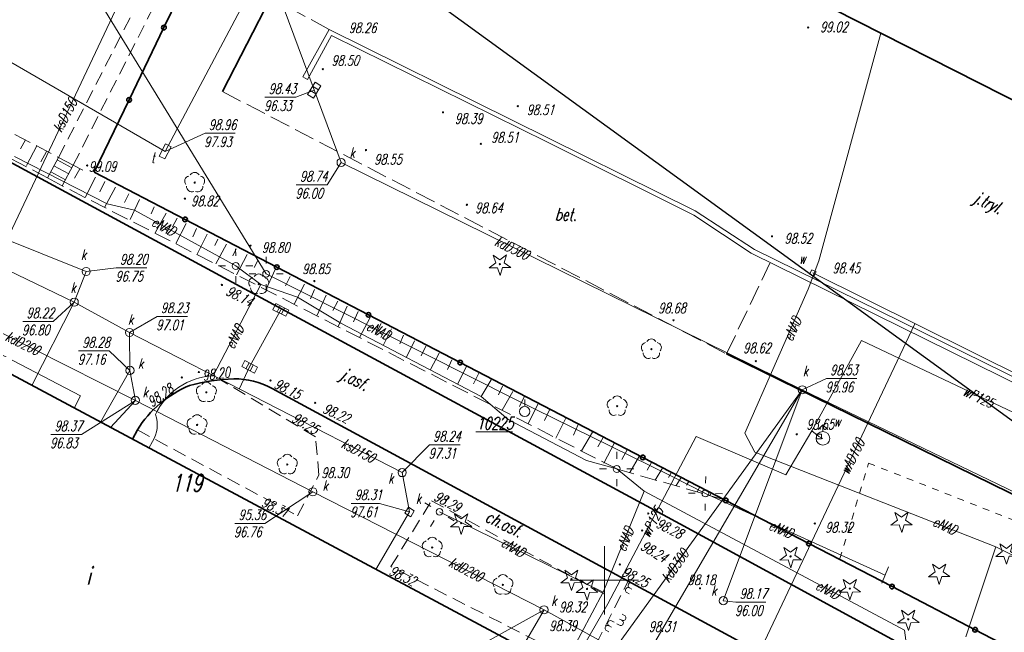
# Model space of a CAD drawing. Header units: metres. Extents: x 7501691 to 7504871, y 5814048 to 5814963.
# Tile 14 of 89: x 7502157 to 7502229, y 5814446 to 5814491. Entities that reach past the tile are written whole.
import ezdxf
from ezdxf.enums import TextEntityAlignment as Align

# ---------------------------------------------------------------- set-up
doc = ezdxf.new("R2010")
doc.units = ezdxf.units.M
doc.header["$MEASUREMENT"] = 0
for name, pattern in [('1', [0]), ('11', [3, 2.5, -0.5]), ('BUD', [0]), ('GUZ', [1, 0.5, -0.5]), ('KOC', [1.5, 1, -0.5]), ('KOJ', [0]), ('KOU', [2, 1.5, -0.5]), ('SCH', [0]), ('UBK', [0]), ('UEB', [0]), ('UOK', [0]), ('UPE', [0]), ('UPK', [0]), ('UPT', [0]), ('UPW', [0]), ('WJD', [0]), ('WSD', [1.75, 1.25, -0.5]), ('WSQ', [1.75, 1.25, -0.5])]:
    doc.linetypes.add(name, pattern=pattern)
doc.layers.get('0').update_dxf_attribs({"linetype": 'CONTINUOUS'})
for name, color, linetype, lineweight in [('EADTD_T_0', 7, 'CONTINUOUS', 20), ('EBTPO_L_6', 7, 'WJD', 18), ('EBUOA_T_1', 7, 'CONTINUOUS', 20), ('EBUPP_L_1', 7, 'BUD', 35), ('EUZPU_L_0', 7, 'GUZ', 18), ('KRZYZE_L_0', 7, '1', 18), ('SDROK_T_0', 7, 'CONTINUOUS', 18), ('SDROK_T_1', 7, 'CONTINUOUS', 18), ('SDRPK_L_0', 7, 'KOJ', 35), ('SDRPK_L_1', 7, '11', 15), ('SDRPK_L_2', 7, 'KOC', 18), ('SDRPK_L_3', 7, 'KOJ', 35), ('SDRPK_L_5', 7, '11', 18), ('SZNPS_T_0', 7, 'CONTINUOUS', 18), ('SZNPS_T_3', 7, 'CONTINUOUS', 18), ('SZOPO_L_0', 7, 'CONTINUOUS', 35), ('SZOPO_L_5', 3, 'CONTINUOUS', 18), ('SZZPZ_T_0', 3, 'CONTINUOUS', 18), ('UEEOO_T_0', 1, 'CONTINUOUS', 15), ('UEEPA_T_3', 1, 'CONTINUOUS', 18), ('UEEPON_L_1', 1, 'UEB', 15), ('UKKOA_T_0', 3, 'CONTINUOUS', 15), ('UKKOA_T_2', 34, 'CONTINUOUS', 15), ('UKKOC_T_0', 3, 'CONTINUOUS', 15), ('UKKOC_T_2', 34, 'CONTINUOUS', 15), ('UKKOO_T_0', 3, 'CONTINUOUS', 15), ('UKKOO_T_2', 34, 'CONTINUOUS', 15), ('UKKPA_T_1', 7, 'CONTINUOUS', 18), ('UKKPA_T_5', 7, 'CONTINUOUS', 18), ('UKKPB_L_3', 14, 'UBK', 18), ('UKKPOD_L_1', 3, 'UPK', 18), ('UKKPOR_L_1', 34, 'UPK', 18), ('UTTOA_T_0', 30, 'CONTINUOUS', 15), ('UTTOC_T_0', 30, 'CONTINUOUS', 15), ('UTTPA_T_1', 30, 'CONTINUOUS', 18), ('UTTPO_L_1', 30, 'UPT', 15), ('UWWOA_T_0', 150, 'CONTINUOUS', 15), ('UWWOO_T_0', 150, 'CONTINUOUS', 15), ('UWWPA_T_0', 150, 'CONTINUOUS', 18), ('UWWPA_T_1', 7, 'CONTINUOUS', 18), ('UWWPO_L_0', 150, 'UPW', 15), ('UWWPO_L_1', 150, 'UPW', 15), ('WUKOS_T_1', 7, 'CONTINUOUS', 15), ('WUKPS_L_6', 7, 'WSQ', 18), ('WWRPH_T_0', 7, 'CONTINUOUS', 15), ('WWRPH_T_1', 7, 'CONTINUOUS', 18)]:
    doc.layers.add(name, color=color, linetype=linetype, lineweight=lineweight)
doc.styles.get("Standard").update_dxf_attribs({"font": 'Simplex.SHX', "width": 0.75})

# ---------------------------------------------------------------- blocks, each defined once
blk = doc.blocks.new('OSM')
at = {"linetype": 'Continuous'}
blk.add_line((0, 0.375), (0, 0.875), dxfattribs=at)
blk.add_circle((0, 0), 0.375, dxfattribs=at)
blk = doc.blocks.new('DIN')
at = {"color": 8, "linetype": 'Continuous'}
for p, q in [((-0.78225, -0.26495), (-0.3012, 0.09375)), ((-0.3012, 0.09375), (-0.4937, 0.6621)), ((-0.4937, 0.6621), (-0.0039, 0.31545)), ((-0.0039, 0.31545), (0.4771, 0.67415)), ((0.4771, 0.67415), (0.2988, 0.1012)), ((0.2988, 0.1012), (0.7886, -0.24545)), ((-0.18225, -0.2575), (-0.78225, -0.26495)), ((0.01025, -0.82585), (-0.18225, -0.2575)), ((0.1886, -0.2529), (0.01025, -0.82585)), ((0.7886, -0.24545), (0.1886, -0.2529))]:
    blk.add_line(p, q, dxfattribs=at)
blk = doc.blocks.new('DLI')
at = {"color": 8, "linetype": 'Continuous', "lineweight": 5}
blk.add_circle((0, 0), 0.045, dxfattribs=at)
for centre, start, end in [((0, 0.375), 30.14012, 149.85988), ((-0.357, 0.116), 102.14447, 221.86002), ((0.357, 0.116), 318.13998, 77.85553), ((-0.22, -0.303), 174.14818, 293.85423), ((0.22, -0.303), 246.14577, 5.85182)]:
    blk.add_arc(centre, 0.375, start, end, dxfattribs=at)
blk = doc.blocks.new('DIG')
at = {"color": 8, "linetype": 'Continuous', "lineweight": 5}
for p, q in [((-0.78225, -0.26495), (-0.3012, 0.09375)), ((-0.3012, 0.09375), (-0.4937, 0.6621)), ((-0.4937, 0.6621), (-0.0039, 0.31545)), ((-0.0039, 0.31545), (0.4771, 0.67415)), ((0.4771, 0.67415), (0.2988, 0.1012)), ((0.2988, 0.1012), (0.7886, -0.24545)), ((-0.18225, -0.2575), (-0.78225, -0.26495)), ((0.01025, -0.82585), (-0.18225, -0.2575)), ((0.1886, -0.2529), (0.01025, -0.82585)), ((0.7886, -0.24545), (0.1886, -0.2529))]:
    blk.add_line(p, q, dxfattribs=at)
blk.add_circle((0, 0), 0.045, dxfattribs=at)
blk = doc.blocks.new('SLS')
at = {"linetype": 'Continuous'}
blk.add_circle((0, 0), 0.25, dxfattribs=at)
blk = doc.blocks.new('LAT')
at = {"linetype": 'Continuous'}
for p, q in [((0, 0.75), (0, 1.25)), ((-1.25, 0), (-0.75, 0)), ((0.75, 0), (1.25, 0)), ((0, -0.75), (0, -1.25))]:
    blk.add_line(p, q, dxfattribs=at)
blk = doc.blocks.new('WLZ')
at = {"linetype": 'Continuous'}
blk.add_circle((0, 0), 0.3, dxfattribs=at)
blk = doc.blocks.new('KRA')
at = {"linetype": 'Continuous'}
for p, q in [((-0.525, -0.25), (-0.525, 0.25)), ((-0.525, 0.25), (0.525, 0.25)), ((-0.175, -0.25), (-0.175, 0.25)), ((0.175, -0.25), (0.175, 0.25)), ((0.525, 0.25), (0.525, -0.25)), ((0.525, -0.25), (-0.525, -0.25))]:
    blk.add_line(p, q, dxfattribs=at)
blk = doc.blocks.new('WLM')
at = {"linetype": 'Continuous'}
for p, q in [((0.25, 0.25), (-0.25, 0.25)), ((-0.25, 0.25), (-0.25, -0.25)), ((0.25, -0.25), (0.25, 0.25)), ((-0.25, -0.25), (0.25, -0.25))]:
    blk.add_line(p, q, dxfattribs=at)
blk = doc.blocks.new('WLD')
at = {"linetype": 'Continuous'}
for p, q in [((0.5, 0.233), (-0.5, 0.233)), ((-0.5, 0.233), (-0.5, -0.233)), ((0.5, -0.233), (0.5, 0.233)), ((-0.5, -0.233), (0.5, -0.233))]:
    blk.add_line(p, q, dxfattribs=at)
blk = doc.blocks.new('ZAS')
at = {"linetype": 'Continuous'}
for p, q in [((0.175, 0.175), (-0.175, 0.175)), ((-0.175, 0.175), (-0.175, -0.175)), ((0.175, -0.175), (0.175, 0.175)), ((-0.175, -0.175), (0.175, -0.175))]:
    blk.add_line(p, q, dxfattribs=at)
blk = doc.blocks.new('HYP')
at = {"linetype": 'Continuous'}
for p, q in [((0, 1), (-0.35355, 0.64645)), ((0, 1), (0.35355, 0.64645)), ((0, 0.5), (0, 1))]:
    blk.add_line(p, q, dxfattribs=at)
blk.add_circle((0, 0), 0.5, dxfattribs=at)
blk = doc.blocks.new('WSP')
at = {"linetype": 'Continuous'}
blk.add_circle((0, 0), 0.045, dxfattribs=at)

msp = doc.modelspace()

# ---------------------------------------------------------------- linework, layer by layer
at = {"color": 6, "linetype": 'Continuous'}
msp.add_lwpolyline([(7501690.64264, 5814853.18776), (7502800.37644, 5814047.53357), (7501712.58653, 5814047.53357), (7502621.69049, 5814962.90721)], dxfattribs=at)
at = {"layer": 'EBTPO_L_6', "linetype": 'SCH'}
for p, q in [((7502159.99559, 5814480.98192), (7502159.19478, 5814479.48121)), ((7502159.90089, 5814480.80445), (7502160.98073, 5814480.22821)), ((7502159.99559, 5814480.98192), (7502161.07544, 5814480.40569)), ((7502159.66552, 5814480.36337), (7502160.74536, 5814479.78713)), ((7502161.07544, 5814480.40569), (7502160.27462, 5814478.90497)), ((7502159.19478, 5814479.48121), (7502160.27462, 5814478.90497)), ((7502159.43015, 5814479.92229), (7502160.50999, 5814479.34605))]:
    msp.add_line(p, q, dxfattribs=at)
at = {"layer": 'EBUPP_L_1', "linetype": 'BUD'}
for p, q in [((7502183.51806, 5814508.74257), (7502261.47369, 5814469.17394)), ((7502193.97435, 5814445.06853), (7502145.60799, 5814470.92625))]:
    msp.add_line(p, q, dxfattribs=at)
at = {"layer": 'EUZPU_L_0', "linetype": 'GUZ'}
for p, q in [((7502217.25397, 5814451.58861), (7502219.35462, 5814458.58725)), ((7502219.35462, 5814458.58725), (7502243.76674, 5814448.9971))]:
    msp.add_line(p, q, dxfattribs=at)
at = {"layer": 'KRZYZE_L_0', "linetype": '1'}
for p, q in [((7502200, 5814447.5), (7502200, 5814452.5)), ((7502197.5, 5814450), (7502202.5, 5814450))]:
    msp.add_line(p, q, dxfattribs=at)
at = {"layer": 'SDRPK_L_0', "linetype": 'KOJ'}
for p, q in [((7502138.882, 5814490.148), (7502173.30813, 5814471.51862)), ((7502173.30813, 5814471.51862), (7502205.53072, 5814454.14348)), ((7502175.6431, 5814464.06273), (7502201.72679, 5814449.94129)), ((7502165.77658, 5814461.02145), (7502165.41162, 5814460.33879)), ((7502205.53072, 5814454.14348), (7502225.31949, 5814443.37571)), ((7502201.72679, 5814449.94129), (7502218.56858, 5814440.85888))]:
    msp.add_line(p, q, dxfattribs=at)
for centre, radius, start, end in [((7502172.80633, 5814456.63891), 8.28396, 112.7437182, 148.0594383), ((7502173.52166, 5814449.44345), 15.34394, 92.5489725, 104.7940056), ((7502172.78104, 5814458.64705), 6.12543, 62.1445506, 89.4553509)]:
    msp.add_arc(centre, radius, start, end, dxfattribs=at)
at = {"layer": 'SDRPK_L_1', "linetype": 'KOU'}
for p, q in [((7502179.8279, 5814490.35999), (7502175.56697, 5814492.68703)), ((7502172.01548, 5814485.80434), (7502208.9448, 5814466.58869)), ((7502208.9448, 5814466.58869), (7502212.12354, 5814473.23981))]:
    msp.add_line(p, q, dxfattribs=at)
at = {"layer": 'SDRPK_L_2', "linetype": 'KOC'}
for p, q in [((7502178.82636, 5814460.50959), (7502171.86838, 5814464.69806)), ((7502165.77658, 5814461.02145), (7502177.50543, 5814454.73195)), ((7502179.08379, 5814457.7099), (7502178.82636, 5814460.50959)), ((7502177.50543, 5814454.73195), (7502179.08379, 5814457.7099)), ((7502184.35135, 5814451.00341), (7502187.32227, 5814455.82241)), ((7502187.32227, 5814455.82241), (7502199.96111, 5814449.0161))]:
    msp.add_line(p, q, dxfattribs=at)
at = {"layer": 'SDRPK_L_3', "linetype": 'KOJ'}
for p, q in [((7502179.19586, 5814499.83829), (7502172.01548, 5814485.80434)), ((7502208.9448, 5814466.58869), (7502244.11, 5814449.32))]:
    msp.add_line(p, q, dxfattribs=at)
at = {"layer": 'SDRPK_L_5', "linetype": 'KOC'}
for p, q in [((7502159.99559, 5814480.98192), (7502171.7232, 5814503.87481)), ((7502161.07544, 5814480.40569), (7502172.71794, 5814503.33748)), ((7502195.12152, 5814445.51396), (7502184.35135, 5814451.00341)), ((7502186.52, 5814419.89), (7502201.72679, 5814449.94129))]:
    msp.add_line(p, q, dxfattribs=at)
at = {"layer": 'SZOPO_L_0'}
for p, q in [((7502170.27531, 5814495.79301), (7502167.72354, 5814490.49534)), ((7502167.72354, 5814490.49534), (7502165.17177, 5814485.19767)), ((7502165.17177, 5814485.19767), (7502162.62, 5814479.9)), ((7502162.62, 5814479.9), (7502169.27377, 5814476.43917)), ((7502169.27377, 5814476.43917), (7502175.99283, 5814472.94438)), ((7502175.99283, 5814472.94438), (7502182.71188, 5814469.44958)), ((7502182.71188, 5814469.44958), (7502189.43094, 5814465.95479)), ((7502189.43094, 5814465.95479), (7502196.15, 5814462.46)), ((7502196.15, 5814462.46), (7502202.80814, 5814459.00758)), ((7502202.80814, 5814459.00758), (7502208.89511, 5814455.85131)), ((7502208.89511, 5814455.85131), (7502214.98209, 5814452.69505)), ((7502214.98209, 5814452.69505), (7502221.06907, 5814449.53879)), ((7502221.06907, 5814449.53879), (7502227.15605, 5814446.38253)), ((7502227.15605, 5814446.38253), (7502233.24302, 5814443.22626))]:
    msp.add_line(p, q, dxfattribs=at)
for centre in [(7502167.72354, 5814490.49534), (7502165.17177, 5814485.19767), (7502169.27377, 5814476.43917), (7502175.99283, 5814472.94438), (7502182.71188, 5814469.44958), (7502189.43094, 5814465.95479), (7502202.80814, 5814459.00758), (7502208.89511, 5814455.85131), (7502214.98209, 5814452.69505), (7502221.06907, 5814449.53879), (7502227.15605, 5814446.38253)]:
    msp.add_circle(centre, 0.17, dxfattribs=at)
at = {"layer": 'SZOPO_L_5'}
for p, q in [((7502202.19987, 5814449.70982), (7502202.02368, 5814449.80445)), ((7502201.82133, 5814449.00504), (7502201.64514, 5814449.09967)), ((7502202.0106, 5814449.35743), (7502201.83441, 5814449.45206)), ((7502201.29391, 5814447.51584), (7502201.4701, 5814447.42121)), ((7502200.70429, 5814446.9253), (7502200.5287, 5814447.02104)), ((7502200.91537, 5814446.81107), (7502201.09156, 5814446.71643)), ((7502201.10464, 5814447.16346), (7502201.28083, 5814447.06882)), ((7502200.32133, 5814446.22292), (7502200.14573, 5814446.31866)), ((7502200.51281, 5814446.57411), (7502200.33722, 5814446.66985))]:
    msp.add_line(p, q, dxfattribs=at)
for centre, start, end in [((7502201.92904, 5814449.62826), 61.7595596, 241.7595596), ((7502201.73977, 5814449.27587), 61.7595596, 241.7595598), ((7502200.43297, 5814446.84544), 61.4013053, 241.3963645), ((7502201.1862, 5814446.89263), 241.7595596, 61.7595596), ((7502201.37547, 5814447.24502), 241.7595596, 61.7595598), ((7502200.24147, 5814446.49425), 61.3988343, 241.3988355)]:
    msp.add_arc(centre, 0.2, start, end, dxfattribs=at)
at = {"layer": 'UEEPON_L_1', "linetype": 'UPE'}
for p, q in [((7502167.88338, 5814484.41354), (7502162.98347, 5814492.4186)), ((7502220.25116, 5814490.09762), (7502215.69864, 5814473.39626)), ((7502175.21009, 5814472.4527), (7502167.88338, 5814484.41354)), ((7502156.76364, 5814481.05528), (7502163.56847, 5814477.58324)), ((7502163.56847, 5814477.58324), (7502165.56372, 5814477.12633)), ((7502165.56372, 5814477.12633), (7502172.98397, 5814473.03323)), ((7502141.95529, 5814473.72071), (7502161.61678, 5814463.51556)), ((7502172.98397, 5814473.03323), (7502174.83389, 5814471.68262)), ((7502215.69864, 5814473.39626), (7502214.93415, 5814471.33444)), ((7502175.21009, 5814472.4527), (7502183.45258, 5814468.30907)), ((7502174.83389, 5814471.68262), (7502171.34118, 5814464.99023)), ((7502174.83389, 5814471.68262), (7502177.51507, 5814470.7478)), ((7502214.93415, 5814471.33444), (7502210.28044, 5814460.79247)), ((7502177.51507, 5814470.7478), (7502180.69521, 5814468.83626)), ((7502180.69521, 5814468.83626), (7502190.96295, 5814463.47584)), ((7502183.45258, 5814468.30907), (7502193.49167, 5814463.23958)), ((7502161.14695, 5814462.61878), (7502161.61678, 5814463.51556)), ((7502190.96295, 5814463.47584), (7502192.93763, 5814461.79272)), ((7502193.49167, 5814463.23958), (7502204.75704, 5814457.69227)), ((7502192.93763, 5814461.79272), (7502198.67427, 5814458.78007)), ((7502210.28044, 5814460.79247), (7502211.01223, 5814459.39596)), ((7502166.89437, 5814460.16782), (7502166.62427, 5814459.68977)), ((7502211.01223, 5814459.39596), (7502228.67073, 5814452.44889)), ((7502198.67427, 5814458.78007), (7502200.89817, 5814458.15693)), ((7502202.91965, 5814456.53652), (7502200.89817, 5814458.15693)), ((7502204.75704, 5814457.69227), (7502207.39671, 5814456.36256)), ((7502199.91119, 5814449.14113), (7502202.91965, 5814456.53652)), ((7502202.91965, 5814456.53652), (7502221.9812, 5814446.34588)), ((7502207.39671, 5814456.36256), (7502220.56459, 5814450.38041)), ((7502187.91446, 5814455.01695), (7502199.91119, 5814449.14113)), ((7502228.67073, 5814452.44889), (7502226.47709, 5814445.86443)), ((7502228.67073, 5814452.44889), (7502236.02023, 5814448.85873)), ((7502220.31789, 5814449.79585), (7502220.82428, 5814450.99096)), ((7502199.91119, 5814449.14113), (7502192.63541, 5814435.43995)), ((7502221.9812, 5814446.34588), (7502222.08108, 5814445.61433))]:
    msp.add_line(p, q, dxfattribs=at)
for centre, radius, start, end in [((7502171.58676, 5814460.04553), 4.9508, 92.843206, 154.9433929), ((7502164.91768, 5814461.37369), 2.31548, 328.6149459, 19.3856556)]:
    msp.add_arc(centre, radius, start, end, dxfattribs=at)
at = {"layer": 'UKKOC_T_0', "linetype": 'Continuous', "lineweight": 0}
for p, q in [((7502178.73358, 5814485.91369), (7502177.3806, 5814485.3945)), ((7502175.12776, 5814485.39414), (7502177.3806, 5814485.3945)), ((7502180.70548, 5814480.61141), (7502179.6761, 5814478.97702)), ((7502177.42326, 5814478.97666), (7502179.6761, 5814478.97702)), ((7502214.49785, 5814463.95454), (7502216.26726, 5814464.7838)), ((7502216.26726, 5814464.7838), (7502218.49296, 5814464.78415)), ((7502178.63413, 5814456.48276), (7502175.12064, 5814454.17319)), ((7502172.92208, 5814454.17284), (7502175.12064, 5814454.17319)), ((7502208.70545, 5814448.50306), (7502209.63415, 5814448.40669)), ((7502209.63415, 5814448.40669), (7502211.83271, 5814448.40704)), ((7502195.5738, 5814447.83967), (7502190.74707, 5814445.15672))]:
    msp.add_line(p, q, dxfattribs=at)
at = {"layer": 'UKKOC_T_2', "linetype": 'Continuous', "lineweight": 0}
for p, q in [((7502162.02483, 5814472.62588), (7502164.23564, 5814472.89509)), ((7502164.23564, 5814472.89509), (7502166.46133, 5814472.89544)), ((7502161.15231, 5814470.38116), (7502159.61288, 5814468.96292)), ((7502165.20538, 5814468.15801), (7502167.22899, 5814469.33748)), ((7502167.22899, 5814469.33748), (7502169.45469, 5814469.33784)), ((7502157.38718, 5814468.96257), (7502159.61288, 5814468.96292)), ((7502161.47502, 5814466.80692), (7502163.70072, 5814466.80728)), ((7502165.23252, 5814465.37764), (7502163.70072, 5814466.80728)), ((7502165.63191, 5814463.183), (7502161.67328, 5814460.68839)), ((7502159.44758, 5814460.68803), (7502161.67328, 5814460.68839)), ((7502185.18382, 5814457.89431), (7502187.18234, 5814459.93005)), ((7502187.18234, 5814459.93005), (7502189.43518, 5814459.93041)), ((7502181.43137, 5814455.63707), (7502183.52135, 5814455.63741)), ((7502185.72465, 5814455.00554), (7502183.52135, 5814455.63741))]:
    msp.add_line(p, q, dxfattribs=at)
at = {"layer": 'UKKPB_L_3', "linetype": 'UOK'}
for p, q in [((7502179.8279, 5814490.35999), (7502177.89317, 5814486.88466)), ((7502206.64413, 5814477.07945), (7502179.8279, 5814490.35999)), ((7502178.24992, 5814486.69521), (7502180.01144, 5814489.91315)), ((7502180.01144, 5814489.91315), (7502195.83583, 5814482.11193)), ((7502177.89317, 5814486.88466), (7502178.24992, 5814486.69521)), ((7502195.83583, 5814482.11193), (7502206.53828, 5814476.76284)), ((7502210.98509, 5814474.24648), (7502206.64413, 5814477.07945)), ((7502206.53828, 5814476.76284), (7502210.7582, 5814473.97469)), ((7502210.98509, 5814474.24648), (7502253.90159, 5814453.13251)), ((7502254.02551, 5814452.60981), (7502210.7582, 5814473.97469))]:
    msp.add_line(p, q, dxfattribs=at)
at = {"layer": 'UKKPOD_L_1', "linetype": 'UPK'}
for p, q in [((7502180.70548, 5814480.61141), (7502176.52986, 5814491.83933)), ((7502214.49785, 5814463.95454), (7502180.70548, 5814480.61141)), ((7502146.5215, 5814472.83399), (7502165.63191, 5814463.183)), ((7502176.28679, 5814469.81272), (7502174.00132, 5814465.63493)), ((7502174.00132, 5814465.63493), (7502173.25338, 5814464.05529)), ((7502214.49785, 5814463.95454), (7502200.75261, 5814444.98453)), ((7502202.5091, 5814443.47677), (7502214.49785, 5814463.95454)), ((7502214.49785, 5814463.95454), (7502208.70545, 5814448.50306)), ((7502255.16169, 5814444.34048), (7502214.49785, 5814463.95454)), ((7502165.63191, 5814463.183), (7502178.63413, 5814456.48276)), ((7502178.63413, 5814456.48276), (7502195.5738, 5814447.83967)), ((7502193.97435, 5814445.06853), (7502195.5738, 5814447.83967)), ((7502195.5738, 5814447.83967), (7502200.75261, 5814444.98453))]:
    msp.add_line(p, q, dxfattribs=at)
at = {"layer": 'UKKPOR_L_1', "linetype": 'UPK'}
for p, q in [((7502165.51284, 5814494.59426), (7502155.37414, 5814473.16518)), ((7502162.02483, 5814472.62588), (7502122.22459, 5814488.54152)), ((7502155.37414, 5814473.16518), (7502161.15231, 5814470.38116)), ((7502161.15231, 5814470.38116), (7502162.02483, 5814472.62588)), ((7502161.15231, 5814470.38116), (7502158.03599, 5814464.28197)), ((7502161.15231, 5814470.38116), (7502165.20538, 5814468.15801)), ((7502165.20538, 5814468.15801), (7502185.18382, 5814457.89431)), ((7502165.23252, 5814465.37764), (7502165.20538, 5814468.15801)), ((7502165.23252, 5814465.37764), (7502163.07127, 5814461.59)), ((7502165.63191, 5814463.183), (7502165.23252, 5814465.37764)), ((7502165.63191, 5814463.183), (7502163.81997, 5814461.18973)), ((7502185.18382, 5814457.89431), (7502185.72465, 5814455.00554)), ((7502185.72465, 5814455.00554), (7502183.2523, 5814450.80078))]:
    msp.add_line(p, q, dxfattribs=at)
at = {"layer": 'UTTOC_T_0', "linetype": 'Continuous', "lineweight": 0}
for p, q in [((7502167.81984, 5814481.41884), (7502170.73503, 5814482.74944)), ((7502170.73503, 5814482.74944), (7502172.93359, 5814482.74979))]:
    msp.add_line(p, q, dxfattribs=at)
at = {"layer": 'UTTPO_L_1', "linetype": 'UPT'}
for p in [(7502174.83408, 5814494.65468), (7502146.76005, 5814493.59202)]:
    msp.add_line(p, (7502167.81984, 5814481.41884), dxfattribs=at)
at = {"layer": 'UWWPO_L_0', "linetype": '1'}
for p, q in [((7502215.18865, 5814460.94035), (7502218.82721, 5814467.57028)), ((7502218.82721, 5814467.57028), (7502243.71664, 5814455.78542)), ((7502206.71957, 5814460.53904), (7502200.24221, 5814448.27922)), ((7502213.29937, 5814457.72037), (7502206.71957, 5814460.53904)), ((7502215.18865, 5814460.94035), (7502213.29937, 5814457.72037)), ((7502215.18865, 5814460.94035), (7502215.71867, 5814460.53048)), ((7502215.71867, 5814460.53048), (7502216.00866, 5814460.40054)), ((7502200.24221, 5814448.27922), (7502195.15416, 5814439.39928))]:
    msp.add_line(p, q, dxfattribs=at)
at = {"layer": 'UWWPO_L_1', "linetype": 'UPW'}
for p, q in [((7502246.58649, 5814456.95713), (7502215.2679, 5814472.51872)), ((7502222.74845, 5814468.80179), (7502210.19964, 5814442.33035))]:
    msp.add_line(p, q, dxfattribs=at)
at = {"layer": 'WUKPS_L_6', "linetype": 'WSD'}
for p, q in [((7502139.80173, 5814491.68317), (7502159.99559, 5814480.98192)), ((7502200.89817, 5814458.15693), (7502160.27462, 5814478.90497)), ((7502208.88449, 5814455.88223), (7502200.89817, 5814458.15693))]:
    msp.add_line(p, q, dxfattribs=at)
at = {"layer": 'WUKPS_L_6', "linetype": 'WSQ'}
for p, q in [((7502159.19478, 5814479.48121), (7502138.882, 5814490.148)), ((7502161.07544, 5814480.40569), (7502161.77489, 5814480.04993))]:
    msp.add_line(p, q, dxfattribs=at)
at = {"layer": 'WUKPS_L_6', "linetype": '1'}
for p, q in [((7502157.58178, 5814482.26344), (7502157.21818, 5814481.60091)), ((7502158.40019, 5814481.83491), (7502157.66002, 5814480.37997)), ((7502159.12767, 5814481.40638), (7502158.71213, 5814480.65292)), ((7502161.5569, 5814480.15328), (7502161.18032, 5814479.45179)), ((7502162.71306, 5814479.54296), (7502161.95992, 5814478.04905)), ((7502163.38857, 5814479.21833), (7502163.03798, 5814478.45189)), ((7502164.168, 5814478.80279), (7502163.3629, 5814477.32186)), ((7502165.15528, 5814478.30935), (7502164.83065, 5814477.6858)), ((7502165.93472, 5814477.89381), (7502165.24651, 5814476.43888)), ((7502167.01293, 5814477.3744), (7502166.79219, 5814476.85479)), ((7502167.89629, 5814476.89393), (7502167.09118, 5814475.45197)), ((7502168.68871, 5814476.53035), (7502168.35108, 5814475.9068)), ((7502169.35123, 5814476.15376), (7502168.5851, 5814474.67284)), ((7502170.11768, 5814475.7642), (7502169.845, 5814475.15365)), ((7502170.88412, 5814475.36165), (7502170.14396, 5814473.85475)), ((7502171.66355, 5814474.98508), (7502171.4428, 5814474.53041)), ((7502172.31308, 5814474.63447), (7502171.53395, 5814473.17952)), ((7502173.02233, 5814474.28078), (7502172.77886, 5814473.76116)), ((7502173.83424, 5814473.86687), (7502173.04699, 5814472.38107)), ((7502174.60556, 5814473.43671), (7502174.33773, 5814472.92521)), ((7502175.90461, 5814472.81992), (7502175.19044, 5814471.27731)), ((7502176.96821, 5814472.2518), (7502176.63546, 5814471.58604)), ((7502178.0237, 5814471.69992), (7502177.27704, 5814470.23848)), ((7502178.76254, 5814471.31035), (7502178.45415, 5814470.62023)), ((7502179.62316, 5814470.88833), (7502178.95768, 5814469.43502)), ((7502180.46754, 5814470.44195), (7502180.11044, 5814469.76806)), ((7502181.14143, 5814470.07673), (7502180.50032, 5814468.60719)), ((7502181.96146, 5814469.68718), (7502181.61248, 5814468.94834)), ((7502182.8302, 5814469.24892), (7502182.04295, 5814467.79559)), ((7502183.64211, 5814468.81065), (7502183.36617, 5814468.29915)), ((7502184.38907, 5814468.42921), (7502183.78039, 5814467.20323)), ((7502185.26593, 5814467.95848), (7502185.00625, 5814467.33332)), ((7502186.09408, 5814467.55269), (7502185.48539, 5814466.35106)), ((7502186.92222, 5814467.16314), (7502186.58136, 5814466.44054)), ((7502187.8884, 5814466.63559), (7502187.25536, 5814465.43396)), ((7502188.81397, 5814466.16487), (7502188.48936, 5814465.43416)), ((7502189.86134, 5814465.63734), (7502189.25266, 5814464.38701)), ((7502190.78691, 5814465.16662), (7502190.40547, 5814464.40343)), ((7502191.71249, 5814464.68778), (7502190.96295, 5814463.47584)), ((7502192.52441, 5814464.23328), (7502192.23225, 5814463.58376)), ((7502193.2876, 5814463.84372), (7502192.51658, 5814462.46346)), ((7502194.10762, 5814463.45416), (7502193.78301, 5814462.73157)), ((7502195.15499, 5814462.92663), (7502194.40833, 5814461.48143)), ((7502195.97502, 5814462.49649), (7502195.60982, 5814461.70082)), ((7502197.16853, 5814461.87156), (7502196.4381, 5814460.41824)), ((7502198.07543, 5814461.42438), (7502197.73783, 5814460.64495)), ((7502199.12766, 5814460.866), (7502198.30955, 5814459.47599)), ((7502199.9071, 5814460.46345), (7502199.51753, 5814459.77494)), ((7502200.7255, 5814460.07389), (7502199.94637, 5814458.59297)), ((7502201.68679, 5814459.61942), (7502201.27125, 5814458.85297)), ((7502202.55717, 5814459.12595), (7502201.85594, 5814457.89184)), ((7502203.4665, 5814458.67147), (7502203.12887, 5814458.0739)), ((7502204.28491, 5814458.25593), (7502203.72651, 5814457.33359)), ((7502204.88249, 5814457.87933), (7502204.6877, 5814457.54158)), ((7502205.60995, 5814457.54172), (7502205.24634, 5814456.95714)), ((7502206.19453, 5814457.24306), (7502206.01272, 5814456.97025)), ((7502206.98695, 5814456.8535), (7502206.79216, 5814456.48977)), ((7502207.83133, 5814456.42498), (7502207.75343, 5814456.23013))]:
    msp.add_line(p, q, dxfattribs=at)

# ---------------------------------------------------------------- block references
at = {"layer": 'SZNPS_T_0', "rotation": 0.0091424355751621}
msp.add_blockref('OSM', (7502194.15752, 5814462.37485), dxfattribs=at)
at = {"layer": 'SZZPZ_T_0', "rotation": 0.0091424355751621}
for name, p in [('DLI', (7502169.97722, 5814479.13833)), ('DIG', (7502192.34296, 5814473.16149)), ('DLI', (7502174.67096, 5814471.69282)), ('DLI', (7502203.43886, 5814466.93488)), ('DLI', (7502170.83263, 5814463.77299)), ('DLI', (7502200.92978, 5814462.7619)), ('DLI', (7502170.15309, 5814461.38311)), ('DLI', (7502176.7629, 5814458.48446)), ('DIG', (7502189.50232, 5814454.18692)), ('DIN', (7502221.76809, 5814454.31789)), ('DLI', (7502187.38282, 5814452.40675)), ('DIN', (7502229.4536, 5814452.01357)), ('DIG', (7502213.6403, 5814451.75102)), ('DIN', (7502224.52631, 5814450.52096)), ('DLI', (7502192.56275, 5814449.66785)), ('DIG', (7502197.58218, 5814450.07861)), ('DIG', (7502198.72218, 5814449.36887)), ('DIG', (7502217.98025, 5814449.39194)), ('DIG', (7502222.26019, 5814447.14285))]:
    msp.add_blockref(name, p, dxfattribs=at)
at = {"layer": 'UEEPA_T_3'}
for name, p, rotation in [('LAT', (7502172.98397, 5814473.03323), 0.1989670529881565), ('LAT', (7502175.21009, 5814472.4527), 359.7255132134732), ('SLS', (7502172.98397, 5814473.03323), 0.0091424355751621), ('SLS', (7502175.21009, 5814472.4527), 0.0091424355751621), ('LAT', (7502200.89817, 5814458.15693), 359.9606110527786), ('SLS', (7502200.89817, 5814458.15693), 0.0091424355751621), ('LAT', (7502207.39671, 5814456.36256), 359.0363797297), ('LAT', (7502187.91446, 5814455.01695), 58.36160685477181), ('SLS', (7502207.39671, 5814456.36256), 0.0091424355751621), ('SLS', (7502187.91446, 5814455.01695), 0.0091424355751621)]:
    msp.add_blockref(name, p, dxfattribs=dict(at, rotation=rotation))
at = {"layer": 'UKKPA_T_1'}
for name, p, rotation in [('KRA', (7502178.73358, 5814485.91369), 58.62866725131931), ('WLZ', (7502180.70548, 5814480.61141), 0.0091424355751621), ('KRA', (7502176.28679, 5814469.81272), 333.4441066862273), ('KRA', (7502174.00132, 5814465.63493), 332.6767998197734), ('WLZ', (7502214.49785, 5814463.95454), 0.0091424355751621), ('WLZ', (7502178.63413, 5814456.48276), 0.0091424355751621), ('WLZ', (7502208.70545, 5814448.50306), 0.0091424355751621), ('WLZ', (7502195.5738, 5814447.83967), 0.0091424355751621)]:
    msp.add_blockref(name, p, dxfattribs=dict(at, rotation=rotation))
at = {"layer": 'UKKPA_T_5'}
for name, p, rotation in [('WLZ', (7502162.02483, 5814472.62588), 0.0091424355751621), ('WLZ', (7502161.15231, 5814470.38116), 0.0091424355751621), ('WLZ', (7502165.20538, 5814468.15801), 0.0091424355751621), ('WLZ', (7502165.23252, 5814465.37764), 0.0091424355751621), ('WLZ', (7502165.63191, 5814463.183), 0.0091424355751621), ('WLZ', (7502185.18382, 5814457.89431), 0.0091424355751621), ('WLM', (7502185.72465, 5814455.00554), 329.2173551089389)]:
    msp.add_blockref(name, p, dxfattribs=dict(at, rotation=rotation))
at = {"layer": 'UTTPA_T_1', "rotation": 62.05452621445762}
msp.add_blockref('WLD', (7502167.81984, 5814481.41884), dxfattribs=at)
at = {"layer": 'UWWPA_T_0', "rotation": 0.0091424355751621}
for name, p in [('HYP', (7502216.00866, 5814460.40054)), ('ZAS', (7502215.71867, 5814460.53048))]:
    msp.add_blockref(name, p, dxfattribs=at)
at = {"layer": 'UWWPA_T_1', "rotation": 334.9922629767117}
msp.add_blockref('ZAS', (7502215.2679, 5814472.51872), dxfattribs=at)
at = {"layer": 'WWRPH_T_1', "rotation": 0.0091424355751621}
for p in [(7502214.93092, 5814490.50352), (7502179.36598, 5814487.44937), (7502188.17317, 5814484.2894), (7502193.64904, 5814484.7419), (7502182.52831, 5814481.5223), (7502190.93975, 5814481.97526), (7502162.09249, 5814480.38997), (7502169.26242, 5814477.96363), (7502189.92432, 5814477.5153), (7502212.28011, 5814475.2043), (7502174.06149, 5814474.52075), (7502171.97319, 5814471.64131), (7502178.74752, 5814471.92466), (7502205.05511, 5814469.04975), (7502211.09608, 5814466.0587), (7502169.03873, 5814464.86647), (7502170.28064, 5814465.26184), (7502175.53087, 5814464.64169), (7502178.80542, 5814463.00507), (7502214.08896, 5814460.69613), (7502203.21478, 5814454.89101), (7502215.40876, 5814454.15907), (7502202.76336, 5814453.64897), (7502201.12662, 5814451.16477), (7502206.99803, 5814449.41566)]:
    msp.add_blockref('WSP', p, dxfattribs=at)

# ---------------------------------------------------------------- texts
at = {"layer": 'EADTD_T_0', "lineweight": 13, "oblique": 15, "width": 0.7}
msp.add_text('119', height=1.25, dxfattribs=at).set_placement((7502169.39783, 5814456.51726), align=Align.CENTER)
at = {"layer": 'EBUOA_T_1', "lineweight": 13, "oblique": 15, "width": 0.7}
msp.add_text('i', height=1.25, rotation=0.0091424, dxfattribs=at).set_placement((7502162.1919, 5814450.35833), align=Align.MIDDLE)
at = {"layer": 'SDROK_T_0', "oblique": 15, "width": 0.7}
for s, rotation, p in [('j.tryl.', 334.471724, (7502228.07807, 5814477.55155)), ('bet.', 359.5109418, (7502197.16616, 5814476.80174)), ('j.asf.', 333.1222255, (7502181.65592, 5814464.6157))]:
    msp.add_text(s, height=0.9, rotation=rotation, dxfattribs=at).set_placement(p, align=Align.MIDDLE)
at = {"layer": 'SDROK_T_1', "lineweight": 9, "oblique": 15, "width": 0.7}
msp.add_text('ch.asf.', height=0.9, rotation=333.9235586, dxfattribs=at).set_placement((7502192.64776, 5814454.14274), align=Align.MIDDLE)
at = {"layer": 'SZNPS_T_3', "oblique": 15, "width": 0.7}
msp.add_text('%%U10225', height=0.9, rotation=0.0091424, dxfattribs=at).set_placement((7502190.62115, 5814461.05299))
at = {"layer": 'UEEOO_T_0', "lineweight": 9, "oblique": 15, "width": 0.7}
for rotation, p in [(330.8116784, (7502167.71018, 5814475.93398)), (66.0467991, (7502213.77077, 5814468.40799)), (63.1032061, (7502172.89946, 5814467.83777)), (332.3880843, (7502183.45258, 5814468.30907)), (336.4344472, (7502212.93793, 5814453.74477)), (334.7559931, (7502224.94613, 5814454.01119)), (67.5931539, (7502201.50697, 5814453.00316)), (329.5093286, (7502193.31217, 5814452.4181)), (332.3096857, (7502216.36096, 5814449.3045))]:
    msp.add_text('eNAD', height=0.75, rotation=rotation, dxfattribs=at).set_placement(p, align=Align.MIDDLE)
at = {"layer": 'UKKOA_T_0', "lineweight": 9, "oblique": 15, "width": 0.7}
for p in [(7502181.31897, 5814480.95131), (7502214.53415, 5814464.96142), (7502179.35155, 5814456.57432), (7502207.82297, 5814448.88083), (7502196.09998, 5814448.13903)]:
    msp.add_text('k', height=0.75, rotation=0.0091424, dxfattribs=at).set_placement(p)
at = {"layer": 'UKKOA_T_2', "lineweight": 9, "oblique": 15, "width": 0.7}
for p in [(7502161.63987, 5814473.49082), (7502160.87545, 5814471.06322), (7502165.09896, 5814468.73618), (7502165.83105, 5814465.51075), (7502166.16392, 5814463.41586), (7502184.15485, 5814457.10064), (7502186.18353, 5814455.60458)]:
    msp.add_text('k', height=0.75, rotation=0.0091424, dxfattribs=at).set_placement(p)
at = {"layer": 'UKKOC_T_0', "lineweight": 9, "oblique": 15, "width": 0.7}
for s, p in [('98.43', (7502175.39555, 5814486.39418)), ('96.33', (7502175.06081, 5814485.14413)), ('98.74', (7502177.69105, 5814479.9767)), ('96.00', (7502177.35632, 5814478.72665)), ('98.53', (7502216.53505, 5814465.78384)), ('95.96', (7502216.20031, 5814464.53379)), ('95.36', (7502173.18987, 5814455.17288)), ('96.76', (7502172.85514, 5814453.92283)), ('98.17', (7502209.90194, 5814449.40674)), ('96.00', (7502209.56721, 5814448.15668)), ('98.31', (7502203.24512, 5814446.98113))]:
    msp.add_text(s, height=0.75, rotation=0.0091424, dxfattribs=at).set_placement(p, align=Align.TOP_LEFT)
at = {"layer": 'UKKOC_T_2', "lineweight": 9, "oblique": 15, "width": 0.7}
for s, p in [('98.20', (7502164.50342, 5814473.89513)), ('96.75', (7502164.16869, 5814472.64507)), ('98.22', (7502157.65497, 5814469.96261)), ('98.23', (7502167.49678, 5814470.33753)), ('96.80', (7502157.32023, 5814468.71256)), ('97.01', (7502167.16204, 5814469.08747)), ('98.28', (7502161.74281, 5814467.80697)), ('97.16', (7502161.40808, 5814466.55691)), ('98.37', (7502159.71537, 5814461.68807)), ('96.83', (7502159.38063, 5814460.43802)), ('98.24', (7502187.45013, 5814460.93009)), ('97.31', (7502187.1154, 5814459.68004)), ('98.31', (7502181.69916, 5814456.63712)), ('97.61', (7502181.36442, 5814455.38706))]:
    msp.add_text(s, height=0.75, rotation=0.0091424, dxfattribs=at).set_placement(p, align=Align.TOP_LEFT)
at = {"layer": 'UKKOO_T_0', "lineweight": 9, "oblique": 15, "width": 0.7}
for s, rotation, p in [('kdD300', 334.268449, (7502193.22607, 5814474.34038)), ('kdD200', 333.6965095, (7502157.37119, 5814467.36975)), ('kdD200', 332.3280982, (7502189.85837, 5814450.80036)), ('kdD300', 54.9355293, (7502205.17135, 5814451.06883))]:
    msp.add_text(s, height=0.75, rotation=rotation, dxfattribs=at).set_placement(p, align=Align.MIDDLE)
at = {"layer": 'UKKOO_T_2', "lineweight": 9, "oblique": 15, "width": 0.7}
for rotation, p in [(62.1617055, (7502160.4743, 5814484.08174)), (332.0469283, (7502181.96599, 5814459.50491))]:
    msp.add_text('ksD150', height=0.75, rotation=rotation, dxfattribs=at).set_placement(p, align=Align.MIDDLE)
at = {"layer": 'UTTOA_T_0', "lineweight": 9, "oblique": 15, "width": 0.7}
msp.add_text('t', height=0.75, rotation=0.0091424, dxfattribs=at).set_placement((7502166.77634, 5814480.58495))
at = {"layer": 'UTTOC_T_0', "lineweight": 9, "oblique": 15, "width": 0.7}
for s, p in [('98.96', (7502171.00282, 5814483.74948)), ('97.93', (7502170.66809, 5814482.49943))]:
    msp.add_text(s, height=0.75, rotation=0.0091424, dxfattribs=at).set_placement(p, align=Align.TOP_LEFT)
at = {"layer": 'UWWOA_T_0', "lineweight": 9, "oblique": 15, "width": 0.7}
for p in [(7502214.2515, 5814473.18986), (7502216.79944, 5814461.25828)]:
    msp.add_text('w', height=0.75, rotation=0.0091424, dxfattribs=at).set_placement(p)
at = {"layer": 'UWWOO_T_0', "lineweight": 9, "oblique": 15, "width": 0.7}
for rotation, p in [(334.6629983, (7502226.19412, 5814463.58385)), (62.1506953, (7502203.27413, 5814453.05523))]:
    msp.add_text('wP125', height=0.75, rotation=rotation, dxfattribs=at).set_placement(p)
msp.add_text('wAD100', height=0.75, rotation=63.4442511, dxfattribs=at).set_placement((7502218.16169, 5814459.06457), align=Align.MIDDLE)
at = {"layer": 'WUKOS_T_1', "lineweight": 9, "oblique": 15, "width": 0.7}
for s, rotation, p in [('98.26', 0.0091424, (7502182.28285, 5814490.47931)), ('99.02', 0.0091424, (7502216.81281, 5814490.53804)), ('98.50', 0.0091424, (7502181.00632, 5814488.08489)), ('98.39', 0.0091424, (7502190.05184, 5814483.82994)), ('98.51', 0.0091424, (7502195.31902, 5814484.46924)), ('98.51', 0.0091424, (7502192.71231, 5814482.44704)), ('98.55', 0.0091424, (7502184.14658, 5814480.84952)), ('98.64', 0.0091424, (7502191.54264, 5814477.28597)), ('98.52', 0.0091424, (7502214.20828, 5814475.05498)), ('98.85', 0.0091424, (7502178.87063, 5814472.81806)), ('98.45', 0.0091424, (7502217.72016, 5814472.87414)), ('98.68', 0.0091424, (7502204.95146, 5814469.94583)), ('98.62', 0.0091424, (7502211.17691, 5814467.02055)), ('98.65', 0.0091424, (7502215.80664, 5814461.43478)), ('98.32', 0.0091424, (7502217.19119, 5814453.8799)), ('98.24', 329.3239914, (7502203.63892, 5814452.10789)), ('98.18', 0.0091424, (7502207.12213, 5814450.03357))]:
    msp.add_text(s, height=0.75, rotation=rotation, dxfattribs=at).set_placement(p, align=Align.MIDDLE)
for s, rotation, p in [('98.28', 333.5654962, (7502203.70475, 5814453.91971)), ('98.25', 331.6506851, (7502201.20582, 5814450.38826))]:
    msp.add_text(s, height=0.75, rotation=rotation, dxfattribs=at).set_placement(p)
at = {"layer": 'WWRPH_T_0', "lineweight": 9, "oblique": 15, "width": 0.7}
for s, rotation, p in [('99.09', 0.0091424, (7502162.20825, 5814479.94255)), ('98.82', 0.0091424, (7502169.71678, 5814477.41449)), ('98.14', 333.1081672, (7502172.19419, 5814470.94888)), ('98.20', 7.6942254, (7502170.59643, 5814464.62308)), ('98.15', 333.0892408, (7502175.71445, 5814464.14191)), ('98.28', 35.0997311, (7502166.854, 5814462.66096)), ('98.25', 329.4832168, (7502177.01353, 5814461.67898)), ('98.30', 0.0091424, (7502179.25501, 5814457.5077)), ('98.29', 331.9608133, (7502187.43207, 5814455.91127)), ('98.31', 334.5547228, (7502174.78532, 5814455.45051)), ('98.32', 333.7113105, (7502184.14408, 5814450.44637)), ('98.32', 0.0091424, (7502196.67061, 5814447.66753))]:
    msp.add_text(s, height=0.75, rotation=rotation, dxfattribs=at).set_placement(p)
for s, rotation, p in [('98.80', 0.0091424, (7502175.91085, 5814474.38048)), ('98.22', 334.4952848, (7502180.36474, 5814462.23317)), ('98.39', 0.6912051, (7502196.96719, 5814446.67338))]:
    msp.add_text(s, height=0.75, rotation=rotation, dxfattribs=at).set_placement(p, align=Align.MIDDLE)

doc.saveas('drawing.dxf')
